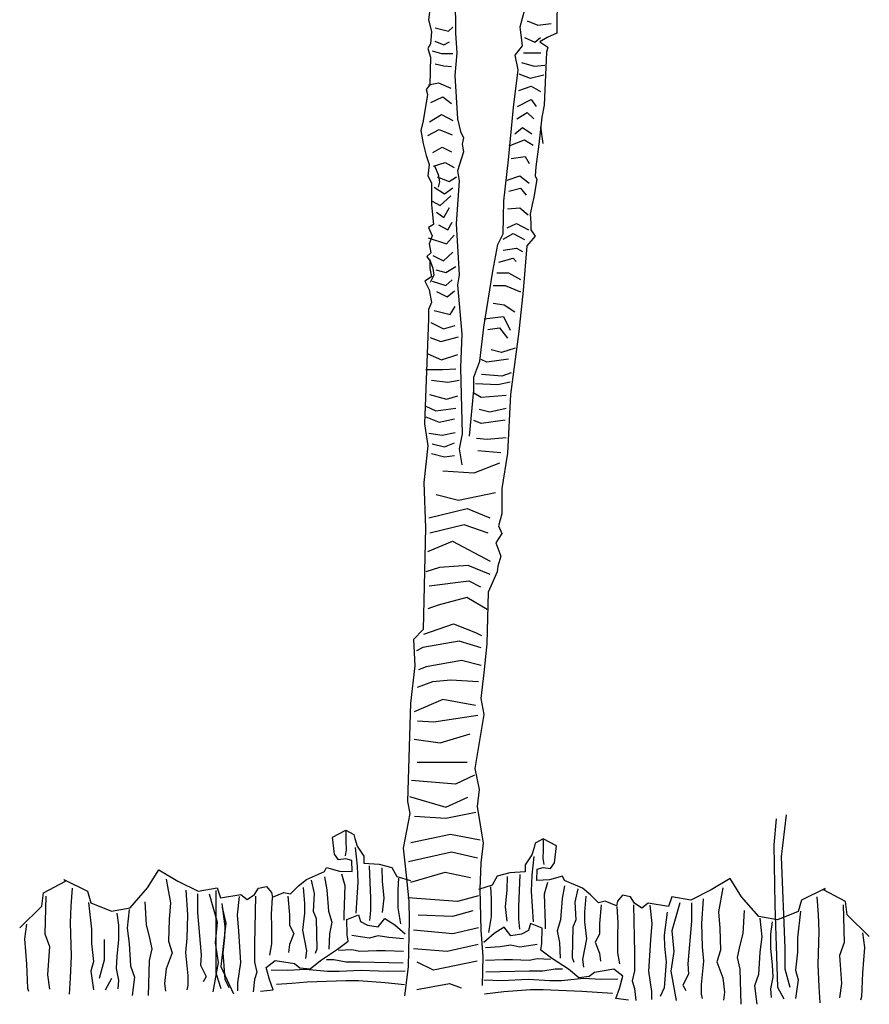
# Model space of a CAD drawing. Extents: x -3.56 to 3.91, y -0.04 to 8.95.
# Tile 1 of 3: x -1.94 to 1.93, y -0.04 to 4.45. Entities that reach past the tile are written whole.
import ezdxf

# ---------------------------------------------------------------- set-up
doc = ezdxf.new("R2010")
doc.units = 0
doc.header["$MEASUREMENT"] = 0
doc.layers.add('ARBOL', color=76, linetype='CONTINUOUS')

msp = doc.modelspace()

# ---------------------------------------------------------------- linework, layer by layer
at = {"layer": 'ARBOL'}
for p, q in [((0.0441, 4.556), (0.047, 4.3838)), ((0.3405, 4.4126), (0.3732, 4.5305)), ((0.5101, 4.5392), (0.5076, 4.4155)), ((-0.068, 4.5156), (-0.076, 4.4439)), ((-0.076, 4.4439), (-0.0626, 4.3922)), ((0.3724, 4.4404), (0.4215, 4.4207)), ((-0.0458, 4.4077), (0.0142, 4.3929)), ((0.0142, 4.3929), (0.034, 4.4106)), ((0.3514, 4.3263), (0.3405, 4.4126)), ((0.4215, 4.4207), (0.4819, 4.4281)), ((0.5076, 4.4155), (0.5076, 4.3838)), ((-0.0626, 4.3922), (-0.068, 4.3347)), ((0.047, 4.3838), (0.0524, 4.2946)), ((0.3606, 4.3648), (0.4072, 4.3428)), ((0.4072, 4.3428), (0.4328, 4.3648)), ((0.4635, 4.3638), (0.4307, 4.3438)), ((0.5076, 4.3838), (0.4635, 4.3638)), ((-0.068, 4.3347), (-0.079, 4.3147)), ((-0.079, 4.3147), (-0.068, 4.2746)), ((-0.0483, 4.348), (-0.0059, 4.3302)), ((-0.0059, 4.3302), (0.0197, 4.3451)), ((0.3186, 4.2833), (0.3514, 4.3263)), ((0.4307, 4.3438), (0.4664, 4.3208)), ((0.4664, 4.3208), (0.4609, 4.2979)), ((-0.068, 4.2746), (-0.0706, 4.148)), ((-0.0596, 4.3034), (-0.0172, 4.2914)), ((-0.0172, 4.2914), (0.034, 4.2914)), ((0.0524, 4.2946), (0.0441, 4.1913)), ((0.3321, 4.2174), (0.3186, 4.2833)), ((0.356, 4.2937), (0.4353, 4.2937)), ((0.4609, 4.2979), (0.45, 4.0565)), ((-0.0458, 4.2436), (-0.0059, 4.2346)), ((-0.0059, 4.2346), (0.0285, 4.2316)), ((0.3102, 4.0449), (0.3321, 4.2174)), ((0.3468, 4.2497), (0.4051, 4.2329)), ((0.4051, 4.2329), (0.4538, 4.2378)), ((0.0441, 4.1913), (0.055, 3.9932)), ((0.335, 4.1987), (0.3862, 4.179)), ((0.3862, 4.179), (0.4492, 4.1938)), ((-0.0706, 4.148), (-0.0874, 4.1279)), ((-0.0874, 4.1279), (-0.0815, 4.105)), ((-0.0769, 4.148), (-0.0315, 4.157)), ((-0.0315, 4.157), (0.0256, 4.1331)), ((0.335, 4.1231), (0.3913, 4.1425)), ((0.3913, 4.1425), (0.4328, 4.1179)), ((-0.0815, 4.105), (-0.1008, 3.9841)), ((-0.0655, 4.0675), (-0.0114, 4.0943)), ((-0.0114, 4.0943), (0.0285, 4.0643)), ((0.3283, 4.0497), (0.3913, 4.0814)), ((0.3913, 4.0814), (0.4143, 4.0497)), ((0.2884, 3.8064), (0.3102, 4.0449)), ((0.45, 4.0565), (0.4391, 4.0019)), ((-0.0714, 3.9806), (-0.0172, 4.0135)), ((-0.0172, 4.0135), (0.034, 3.9867)), ((0.055, 3.9932), (0.0688, 3.9357)), ((0.3258, 3.9935), (0.3724, 4.0229)), ((0.3724, 4.0229), (0.4026, 3.9935)), ((0.4391, 4.0019), (0.4253, 3.8785)), ((-0.1008, 3.9841), (-0.1117, 3.9412)), ((0.3165, 3.925), (0.3514, 3.9544)), ((0.3514, 3.9544), (0.3934, 3.925)), ((0.4339, 3.9573), (0.4449, 3.8814)), ((-0.1117, 3.9412), (-0.1008, 3.8808)), ((-0.0798, 3.9179), (-0.0286, 3.9451)), ((-0.0286, 3.9451), (0.0315, 3.9211)), ((0.0688, 3.9357), (0.0827, 3.9069)), ((0.0827, 3.9069), (0.0772, 3.8782)), ((-0.1008, 3.8808), (-0.0874, 3.8262)), ((-0.0571, 3.8404), (-0.0143, 3.8643)), ((-0.0143, 3.8643), (0.0285, 3.8433)), ((0.0772, 3.8782), (0.0827, 3.8436)), ((0.2909, 3.8714), (0.3606, 3.8982)), ((0.3606, 3.8982), (0.4005, 3.874)), ((0.4253, 3.8785), (0.4118, 3.7748)), ((-0.0874, 3.8262), (-0.0735, 3.7861)), ((0.0827, 3.8436), (0.055, 3.7573)), ((0.3002, 3.8129), (0.3631, 3.8226)), ((0.3631, 3.8226), (0.3816, 3.7909)), ((-0.0735, 3.7861), (-0.079, 3.7344)), ((-0.0542, 3.7777), (0, 3.7955)), ((-0.0493, 3.7794), (-0.032, 3.7403)), ((0, 3.7955), (0.0399, 3.7715)), ((0.2661, 3.6197), (0.2884, 3.8064)), ((0.4118, 3.7748), (0.4089, 3.7347)), ((-0.079, 3.7344), (-0.0626, 3.7027)), ((-0.037, 3.7299), (0.0172, 3.7089)), ((-0.032, 3.7403), (-0.0269, 3.7065)), ((0.0172, 3.7089), (0.0512, 3.7299)), ((0.055, 3.7573), (0.0634, 3.7115)), ((0.2817, 3.715), (0.34, 3.7347)), ((0.34, 3.7347), (0.3816, 3.7005)), ((0.4089, 3.7347), (0.4173, 3.7176)), ((-0.0626, 3.7027), (-0.0626, 3.6022)), ((-0.0513, 3.682), (-0.003, 3.6523)), ((-0.0269, 3.7065), (-0.032, 3.6829)), ((-0.003, 3.6523), (0.034, 3.6791)), ((0.0634, 3.7115), (0.0495, 3.5163)), ((0.2888, 3.664), (0.3421, 3.6785)), ((0.3421, 3.6785), (0.3677, 3.6468)), ((0.4173, 3.7176), (0.4034, 3.6371)), ((-0.0227, 3.5984), (0.0256, 3.6433)), ((0.4034, 3.6371), (0.395, 3.6029)), ((-0.0626, 3.6022), (-0.0542, 3.5131)), ((-0.0596, 3.6194), (-0.0227, 3.5984)), ((-0.0059, 3.5447), (0.0197, 3.5896)), ((0.2636, 3.4701), (0.2661, 3.6197)), ((0.2838, 3.5832), (0.34, 3.5883)), ((0.34, 3.5883), (0.377, 3.5564)), ((0.395, 3.6029), (0.3871, 3.5596)), ((-0.0399, 3.5686), (-0.0059, 3.5447)), ((0.3871, 3.5596), (0.3896, 3.5195)), ((-0.0542, 3.5131), (-0.076, 3.4989)), ((-0.076, 3.4989), (-0.0596, 3.4614)), ((-0.0315, 3.5118), (0.0113, 3.4879)), ((0.0113, 3.4879), (0.0315, 3.5237)), ((0.0495, 3.5163), (0.0638, 3.2833)), ((0.2817, 3.4979), (0.3237, 3.5173)), ((0.3237, 3.5173), (0.3795, 3.4882)), ((0.3896, 3.5195), (0.3896, 3.4879)), ((-0.0596, 3.4614), (-0.0735, 3.4242)), ((0.0054, 3.4252), (0.0399, 3.4643)), ((0.2389, 3.4213), (0.2636, 3.4701)), ((0.2632, 3.4465), (0.3094, 3.4711)), ((0.3094, 3.4711), (0.3606, 3.4442)), ((0.4089, 3.4591), (0.3707, 3.4161)), ((0.3896, 3.4879), (0.4089, 3.4591)), ((-0.0773, 3.4523), (0.0054, 3.4252)), ((-0.0735, 3.4242), (-0.0651, 3.3838)), ((0.217, 3.3008), (0.2389, 3.4213)), ((0.3707, 3.4161), (0.3543, 3.2123)), ((-0.0651, 3.3838), (-0.0844, 3.3667)), ((-0.0844, 3.3667), (-0.0706, 3.3467)), ((-0.0571, 3.3715), (-0.0088, 3.3476)), ((-0.0088, 3.3476), (0.034, 3.3864)), ((0.2632, 3.3955), (0.3237, 3.4052)), ((0.3237, 3.4052), (0.3514, 3.3903)), ((-0.0717, 3.3545), (-0.0568, 3.3131)), ((-0.0706, 3.3467), (-0.0706, 3.3496)), ((-0.0706, 3.3496), (-0.0706, 3.3121)), ((0.0025, 3.294), (0.0482, 3.3208)), ((0.2443, 3.3418), (0.3094, 3.3589)), ((0.3094, 3.3589), (0.3232, 3.3444)), ((-0.0626, 3.2746), (-0.0928, 3.2546)), ((-0.0706, 3.3121), (-0.0626, 3.2746)), ((-0.0521, 3.2817), (-0.0694, 3.2478)), ((-0.0568, 3.3131), (-0.0521, 3.2817)), ((-0.0429, 3.306), (0.0025, 3.294)), ((0.0638, 3.2833), (0.0554, 3.2375)), ((0.1759, 3.0449), (0.217, 3.3008)), ((0.2351, 3.293), (0.2884, 3.293)), ((0.2884, 3.293), (0.3421, 3.2614)), ((-0.0928, 3.2546), (-0.0735, 3.2145)), ((-0.0601, 3.2552), (0.0025, 3.2342)), ((0.0025, 3.2342), (0.031, 3.261)), ((0.0554, 3.2375), (0.0747, 3.0136)), ((0.2187, 3.2346), (0.272, 3.2346)), ((0.272, 3.2346), (0.3421, 3.2052)), ((-0.0735, 3.2145), (-0.0626, 3.157)), ((-0.0399, 3.2074), (0.0084, 3.1835)), ((0.0084, 3.1835), (0.0424, 3.2103)), ((0.3543, 3.2123), (0.335, 3.0255)), ((-0.0626, 3.157), (-0.076, 3.1253)), ((0.0226, 3.1027), (0.0453, 3.1386)), ((0.2187, 3.1541), (0.2674, 3.1467)), ((0.2674, 3.1467), (0.3165, 3.115)), ((-0.076, 3.1253), (-0.076, 3.0824)), ((-0.0513, 3.1208), (0.0226, 3.1027)), ((-0.076, 3.0824), (-0.0953, 2.6055)), ((-0.0655, 3.0669), (-0.0088, 3.0371)), ((-0.0088, 3.0371), (0.0453, 3.052)), ((0.1767, 3.083), (0.2653, 3.093)), ((0.2653, 3.093), (0.2955, 3.032)), ((0.0747, 3.0136), (0.0692, 2.8611)), ((0.1566, 2.8898), (0.1759, 3.0449)), ((0.1931, 3.0342), (0.2464, 3.0417)), ((0.2464, 3.0417), (0.2838, 2.9951)), ((0.335, 3.0255), (0.2968, 2.738)), ((-0.0685, 2.9984), (-0.0202, 2.9803)), ((-0.0202, 2.9803), (0.0596, 3.0013)), ((-0.0798, 2.9237), (-0.0172, 2.8966)), ((-0.0172, 2.8966), (0.0566, 2.9205)), ((0.2561, 2.9292), (0.2095, 2.9415)), ((0.3186, 2.9489), (0.2561, 2.9292)), ((0.1293, 2.8181), (0.1566, 2.8898)), ((0.1885, 2.8853), (0.1629, 2.8976)), ((0.2884, 2.9001), (0.1885, 2.8853)), ((-0.0886, 2.852), (-0.0118, 2.852)), ((-0.0118, 2.852), (0.0482, 2.8549)), ((0.0692, 2.8611), (0.0718, 2.7376)), ((0.2582, 2.822), (0.165, 2.8291)), ((0.3002, 2.8365), (0.2582, 2.822)), ((-0.063, 2.8042), (0.0113, 2.7951)), ((0.0113, 2.7951), (0.0625, 2.8042)), ((0.1293, 2.7577), (0.1293, 2.8181)), ((0.2397, 2.7829), (0.1373, 2.7877)), ((0.2955, 2.7951), (0.2397, 2.7829)), ((-0.0714, 2.7386), (0.0054, 2.7176)), ((0.0718, 2.7376), (0.0772, 2.5596)), ((0.11, 2.548), (0.1293, 2.7577)), ((0.1629, 2.7244), (0.1301, 2.7438)), ((0.2968, 2.738), (0.2829, 2.4711)), ((0.0054, 2.7176), (0.0566, 2.7325)), ((0.2766, 2.7341), (0.1629, 2.7244)), ((-0.0886, 2.6846), (-0.0429, 2.664)), ((-0.0429, 2.664), (0.0482, 2.6759)), ((0.2023, 2.6581), (0.1536, 2.6704)), ((0.2766, 2.6753), (0.2023, 2.6581)), ((-0.0953, 2.6055), (-0.079, 2.5047)), ((-0.0886, 2.6368), (-0.0286, 2.6129)), ((-0.0286, 2.6129), (0.0424, 2.6281)), ((0.1629, 2.6071), (0.1301, 2.6194)), ((0.272, 2.6216), (0.1629, 2.6071)), ((-0.0743, 2.5622), (-0.0143, 2.5535)), ((-0.0143, 2.5535), (0.0453, 2.5654)), ((0.0772, 2.5596), (0.0638, 2.4905)), ((-0.0601, 2.5144), (-0.003, 2.4995)), ((-0.003, 2.4995), (0.0424, 2.5176)), ((0.1906, 2.5338), (0.1419, 2.5386)), ((0.2766, 2.5412), (0.1906, 2.5338)), ((-0.079, 2.5047), (-0.0983, 2.3383)), ((-0.063, 2.4698), (-0.003, 2.4549)), ((0.0638, 2.4905), (0.0747, 2.4187)), ((0.2535, 2.4727), (0.1486, 2.4824)), ((0.2829, 2.4711), (0.2582, 2.3102)), ((-0.003, 2.4549), (0.0424, 2.4607)), ((0.2464, 2.4265), (0.1301, 2.38)), ((0.1301, 2.38), (-0.0118, 2.3896)), ((-0.0983, 2.3383), (-0.0899, 2.1315)), ((0.0604, 2.2578), (0.2279, 2.2921)), ((0.2582, 2.3102), (0.2582, 2.1951)), ((-0.042, 2.2824), (0.0604, 2.2578)), ((-0.0748, 2.1774), (0.0999, 2.2191)), ((0.0999, 2.2191), (0.2023, 2.1774)), ((0.2582, 2.1951), (0.2418, 2.1405)), ((-0.0899, 2.1315), (-0.1008, 1.6688)), ((0.086, 2.1457), (-0.0701, 2.1066)), ((0.1952, 2.1066), (0.086, 2.1457)), ((0.2418, 2.1405), (0.2582, 2.106)), ((-0.0794, 2.0236), (0.0323, 2.0701)), ((0.0323, 2.0701), (0.2044, 1.9796)), ((0.2582, 2.106), (0.2305, 2.063)), ((0.2305, 2.063), (0.2527, 2.0026)), ((0.2527, 2.0026), (0.2389, 1.9567)), ((-0.0261, 1.9506), (-0.0886, 1.9308)), ((0.1045, 1.9602), (-0.0261, 1.9506)), ((0.2044, 1.9186), (0.1045, 1.9602)), ((0.2363, 1.9308), (0.1952, 1.8388)), ((0.2389, 1.9567), (0.2363, 1.9308)), ((-0.0727, 1.8675), (0.1066, 1.8895)), ((0.1066, 1.8895), (0.1603, 1.8627)), ((0.1952, 1.8388), (0.1897, 1.6032)), ((0.0974, 1.8136), (-0.0328, 1.7796)), ((0.1906, 1.7599), (0.0974, 1.8136)), ((-0.0328, 1.7796), (-0.0794, 1.7625)), ((-0.1008, 1.6688), (-0.1445, 1.6229)), ((-0.0983, 1.6475), (0.0369, 1.694)), ((0.0369, 1.694), (0.1373, 1.6549)), ((-0.1445, 1.6229), (-0.139, 1.5024)), ((0.0625, 1.6158), (-0.1029, 1.5867)), ((0.1629, 1.5842), (0.0625, 1.6158)), ((0.1373, 1.6549), (0.165, 1.6404)), ((-0.1029, 1.5867), (-0.1306, 1.5719)), ((0.1897, 1.6032), (0.1759, 1.4711)), ((0.0743, 1.5279), (-0.0865, 1.4989)), ((0.1629, 1.5037), (0.0743, 1.5279)), ((-0.139, 1.5024), (-0.1583, 1.3328)), ((-0.0865, 1.4989), (-0.1214, 1.484)), ((0.0252, 1.4378), (-0.0584, 1.4304)), ((0.1511, 1.4304), (0.0252, 1.4378)), ((0.1759, 1.4711), (0.162, 1.3535)), ((-0.0584, 1.4304), (-0.1285, 1.4035)), ((-0.0118, 1.3499), (-0.1424, 1.2937)), ((0.1373, 1.3228), (-0.0118, 1.3499)), ((0.162, 1.3535), (0.1759, 1.2817)), ((-0.1583, 1.3328), (-0.1717, 0.8846)), ((-0.0517, 1.2472), (0.1486, 1.2788)), ((0.1759, 1.2817), (0.1347, 1.0346)), ((-0.126, 1.252), (-0.0517, 1.2472)), ((-0.1424, 1.169), (-0.0235, 1.1519)), ((-0.0235, 1.1519), (0.1137, 1.1935)), ((-0.1281, 1.064), (-0.0072, 1.064)), ((-0.0072, 1.064), (0.0999, 1.064)), ((0.1347, 1.0346), (0.154, 0.9399)), ((0.1326, 1.0055), (0.0466, 0.9638)), ((0.0466, 0.9638), (-0.1537, 0.9809)), ((-0.1629, 0.9079), (0.0021, 0.8588)), ((0.0021, 0.8588), (0.1024, 0.9053)), ((0.154, 0.9399), (0.1457, 0.8624)), ((-0.1717, 0.8846), (-0.1608, 0.83)), ((0.1457, 0.8624), (0.1729, 0.6956)), ((-0.1608, 0.83), (-0.1911, 0.672)), ((0.0021, 0.8077), (-0.1398, 0.8174)), ((0.1398, 0.8346), (0.0021, 0.8077)), ((1.5525, 0.8239), (1.5299, 0.6336)), ((1.5072, 0.8061), (1.4958, 0.6872)), ((-0.5135, 0.7234), (-0.4535, 0.7548)), ((-0.5043, 0.6459), (-0.5135, 0.7234)), ((-0.4535, 0.7548), (-0.4165, 0.7354)), ((-0.4535, 0.7499), (-0.4535, 0.704)), ((-0.4165, 0.7354), (-0.4119, 0.716)), ((-0.1562, 0.6979), (0.0231, 0.737)), ((0.0231, 0.737), (0.1582, 0.7099)), ((-0.4535, 0.704), (-0.4514, 0.6653)), ((-0.4119, 0.716), (-0.4006, 0.6821)), ((-0.4098, 0.675), (-0.4006, 0.59)), ((-0.4006, 0.6821), (-0.3703, 0.6362)), ((0.1729, 0.6956), (0.162, 0.6065)), ((0.4047, 0.6762), (0.3934, 0.6423)), ((0.4093, 0.6956), (0.4047, 0.6762)), ((0.4463, 0.715), (0.4093, 0.6956)), ((0.5063, 0.6837), (0.4463, 0.715)), ((0.4463, 0.7102), (0.4463, 0.6643)), ((0.4971, 0.6061), (0.5063, 0.6837)), ((1.4958, 0.6872), (1.5013, 0.4139)), ((-0.4858, 0.6191), (-0.5043, 0.6459)), ((-0.4514, 0.6653), (-0.456, 0.6384)), ((-0.3703, 0.6362), (-0.3703, 0.6045)), ((-0.1911, 0.672), (-0.1801, 0.5628)), ((0.0277, 0.654), (-0.1675, 0.61)), ((0.1465, 0.6271), (0.0277, 0.654)), ((0.3934, 0.6423), (0.3631, 0.5964)), ((0.4026, 0.6352), (0.3934, 0.5502)), ((0.4463, 0.6643), (0.4442, 0.6255)), ((1.5299, 0.6336), (1.5466, 0.2174)), ((-0.5504, 0.5657), (-0.5412, 0.5851)), ((-0.5412, 0.5851), (-0.4812, 0.5683)), ((-0.4535, 0.6239), (-0.4858, 0.6191)), ((-0.4257, 0.6168), (-0.4535, 0.6239)), ((-0.4236, 0.5657), (-0.4257, 0.6168)), ((-0.4006, 0.59), (-0.398, 0.5173)), ((-0.3703, 0.6045), (-0.3011, 0.5997)), ((-0.3472, 0.5926), (-0.3405, 0.4446)), ((-0.3011, 0.5997), (-0.2435, 0.5851)), ((-0.2435, 0.5851), (-0.22, 0.5441)), ((0.162, 0.6065), (0.1566, 0.4859)), ((0.3631, 0.5964), (0.3631, 0.5648)), ((0.4185, 0.5771), (0.4463, 0.5842)), ((0.4442, 0.6255), (0.4488, 0.5987)), ((0.4463, 0.5842), (0.4786, 0.5793)), ((0.4786, 0.5793), (0.4971, 0.6061)), ((-1.3553, 0.4914), (-1.3049, 0.5745)), ((-1.3049, 0.5745), (-1.2184, 0.5218)), ((-0.6315, 0.5296), (-0.5504, 0.5657)), ((-0.5504, 0.5415), (-0.5391, 0.4834)), ((-0.4812, 0.5683), (-0.4236, 0.5657)), ((-0.4719, 0.5561), (-0.4581, 0.5027)), ((-0.2897, 0.5829), (-0.2872, 0.5221)), ((-0.22, 0.5441), (-0.1579, 0.5247)), ((-0.1801, 0.5628), (-0.1663, 0.4307)), ((-0.1562, 0.517), (0, 0.5635)), ((0, 0.5635), (0.1142, 0.5389)), ((0.2363, 0.5454), (0.2128, 0.5044)), ((0.2939, 0.5599), (0.2363, 0.5454)), ((0.2825, 0.5431), (0.28, 0.4824)), ((0.3631, 0.5648), (0.2939, 0.5599)), ((0.34, 0.5528), (0.3333, 0.4048)), ((0.3934, 0.5502), (0.3908, 0.4775)), ((0.4164, 0.526), (0.4185, 0.5771)), ((0.534, 0.5454), (0.474, 0.5286)), ((0.5432, 0.526), (0.534, 0.5454)), ((-1.8301, 0.4688), (-1.7293, 0.5218)), ((-1.7365, 0.5292), (-1.6286, 0.4762)), ((-1.7293, 0.5218), (-1.7365, 0.5292)), ((-1.2717, 0.5318), (-1.2507, 0.4229)), ((-1.2184, 0.5218), (-1.1248, 0.4762)), ((-0.851, 0.4908), (-0.8141, 0.4979)), ((-0.8141, 0.4979), (-0.791, 0.4714)), ((-0.7054, 0.464), (-0.6684, 0.5005)), ((-0.6684, 0.5005), (-0.6315, 0.5296)), ((-0.6109, 0.527), (-0.597, 0.4666)), ((-0.4581, 0.5027), (-0.4627, 0.3696)), ((-0.398, 0.5173), (-0.4073, 0.3767)), ((-0.2872, 0.5221), (-0.2805, 0.4446)), ((-0.2133, 0.5367), (-0.2154, 0.4834)), ((0.2128, 0.5044), (0.1507, 0.485)), ((0.2061, 0.4969), (0.2082, 0.4436)), ((0.474, 0.5286), (0.4164, 0.526)), ((0.4647, 0.5163), (0.4509, 0.463)), ((0.5432, 0.5018), (0.5319, 0.4436)), ((0.6243, 0.4898), (0.5432, 0.526)), ((1.2977, 0.5347), (1.2112, 0.4821)), ((1.3481, 0.4517), (1.2977, 0.5347)), ((-1.8372, 0.4084), (-1.8301, 0.4688)), ((-1.8192, 0.4543), (-1.8238, 0.2824)), ((-1.6991, 0.4908), (-1.7058, 0.4107)), ((-1.6286, 0.4762), (-1.6143, 0.4236)), ((-1.4342, 0.401), (-1.3553, 0.4914)), ((-1.1815, 0.4811), (-1.1743, 0.3696)), ((-1.1281, 0.464), (-1.1281, 0.3793)), ((-1.1248, 0.4762), (-1.0387, 0.4914)), ((-1.0752, 0.464), (-1.0383, 0.3357)), ((-1.0442, 0.4792), (-1.0442, 0.1047)), ((-1.0387, 0.4914), (-1.024, 0.4462)), ((-1.024, 0.4462), (-0.9304, 0.4614)), ((-0.9388, 0.452), (-0.948, 0.3696)), ((-0.9304, 0.4614), (-0.9018, 0.4388)), ((-0.9018, 0.4388), (-0.8695, 0.4617)), ((-0.8695, 0.4617), (-0.851, 0.4908)), ((-0.8649, 0.4543), (-0.8695, 0.2362)), ((-0.791, 0.4714), (-0.7864, 0.4494)), ((-0.7864, 0.4494), (-0.7356, 0.4714)), ((-0.7356, 0.4714), (-0.7054, 0.464)), ((-0.7171, 0.4543), (-0.71, 0.3696)), ((-0.6478, 0.4931), (-0.6407, 0.4204)), ((-0.597, 0.4666), (-0.6017, 0.3864)), ((-0.5391, 0.4834), (-0.532, 0.3864)), ((-0.2154, 0.4834), (-0.2154, 0.401)), ((0.1511, 0.4562), (0.0558, 0.4291)), ((0.1566, 0.4859), (0.162, 0.2992)), ((0.28, 0.4824), (0.2733, 0.4048)), ((0.3908, 0.4775), (0.4001, 0.337)), ((0.4509, 0.463), (0.4555, 0.3299)), ((0.6037, 0.4872), (0.5898, 0.4268)), ((0.6612, 0.4607), (0.6243, 0.4898)), ((0.6406, 0.4533), (0.6335, 0.3806)), ((0.6982, 0.4242), (0.6612, 0.4607)), ((0.8069, 0.4582), (0.7838, 0.4317)), ((0.8438, 0.451), (0.8069, 0.4582)), ((0.8623, 0.422), (0.8438, 0.451)), ((1.0315, 0.4517), (1.0168, 0.4065)), ((1.1176, 0.4365), (1.0315, 0.4517)), ((1.2112, 0.4821), (1.1176, 0.4365)), ((1.2645, 0.4921), (1.2435, 0.3832)), ((1.427, 0.3612), (1.3481, 0.4517)), ((1.7293, 0.4895), (1.6214, 0.4365)), ((1.6919, 0.451), (1.6986, 0.3709)), ((1.7221, 0.4821), (1.7293, 0.4895)), ((1.8229, 0.4291), (1.7221, 0.4821)), ((-1.938, 0.3105), (-1.8372, 0.4084)), ((-1.7058, 0.4107), (-1.7084, 0.3331)), ((-1.6252, 0.4252), (-1.6114, 0.304)), ((-1.6143, 0.4236), (-1.5207, 0.3858)), ((-1.3687, 0.4278), (-1.3616, 0.3234)), ((-1.2507, 0.4229), (-1.2579, 0.3477)), ((-1.0173, 0.4204), (-1.0034, 0.3163)), ((-0.7885, 0.4472), (-0.7931, 0.3719)), ((-0.6407, 0.4204), (-0.6407, 0.3767)), ((-0.3405, 0.4446), (-0.3405, 0.389)), ((-0.2805, 0.4446), (-0.2872, 0.3793)), ((0.0558, 0.4291), (-0.1701, 0.4462)), ((-0.1663, 0.4307), (-0.1638, 0.3444)), ((0.2082, 0.4436), (0.2082, 0.3612)), ((0.2733, 0.4048), (0.28, 0.3396)), ((0.3333, 0.4048), (0.3333, 0.3493)), ((0.5319, 0.4436), (0.5248, 0.3467)), ((0.5898, 0.4268), (0.5945, 0.3467)), ((0.7284, 0.4317), (0.6982, 0.4242)), ((0.7099, 0.4145), (0.7028, 0.3299)), ((0.7792, 0.4097), (0.7284, 0.4317)), ((0.7838, 0.4317), (0.7792, 0.4097)), ((0.7813, 0.4074), (0.7859, 0.3321)), ((0.8577, 0.4145), (0.8623, 0.1964)), ((0.8946, 0.399), (0.8623, 0.422)), ((0.9232, 0.4216), (0.8946, 0.399)), ((1.0168, 0.4065), (0.9232, 0.4216)), ((0.9316, 0.4123), (0.9408, 0.3299)), ((1.068, 0.4242), (1.0311, 0.296)), ((1.1209, 0.4242), (1.1209, 0.3396)), ((1.1743, 0.4414), (1.1671, 0.3299)), ((1.5013, 0.4139), (1.5126, 0.0391)), ((1.6214, 0.4365), (1.6071, 0.3838)), ((1.812, 0.4145), (1.8166, 0.2426)), ((1.83, 0.3687), (1.8229, 0.4291)), ((-1.5207, 0.3858), (-1.4342, 0.401)), ((-1.4955, 0.3767), (-1.4888, 0.3212)), ((-1.4401, 0.3939), (-1.4493, 0.3089)), ((-1.1743, 0.3696), (-1.1768, 0.263)), ((-1.1281, 0.3793), (-1.1122, 0.1855)), ((-1.0156, 0.4019), (-0.9988, 0.3305)), ((-0.948, 0.3696), (-0.9413, 0.2943)), ((-0.7931, 0.3719), (-0.791, 0.3137)), ((-0.71, 0.3696), (-0.71, 0.3212)), ((-0.6407, 0.3767), (-0.6499, 0.2992)), ((-0.6017, 0.3864), (-0.5878, 0.3525)), ((-0.532, 0.3864), (-0.516, 0.3357)), ((-0.4627, 0.3696), (-0.4627, 0.3454)), ((-0.4488, 0.3477), (-0.3959, 0.3696)), ((-0.3959, 0.3696), (-0.3867, 0.338)), ((-0.3405, 0.389), (-0.3451, 0.3428)), ((-0.2154, 0.401), (-0.2041, 0.3283)), ((0.0327, 0.3609), (-0.1235, 0.368)), ((0.1255, 0.3877), (0.0327, 0.3609)), ((0.2082, 0.3612), (0.1969, 0.2885)), ((0.6335, 0.3806), (0.6335, 0.337)), ((1.0101, 0.3806), (0.9962, 0.2766)), ((1.2435, 0.3832), (1.2507, 0.3079)), ((1.3615, 0.388), (1.3544, 0.2837)), ((1.5135, 0.346), (1.427, 0.3612)), ((1.6071, 0.3838), (1.5135, 0.346)), ((1.618, 0.3855), (1.6042, 0.2643)), ((1.6986, 0.3709), (1.7011, 0.2934)), ((1.9308, 0.2708), (1.83, 0.3687)), ((-1.9069, 0.326), (-1.9162, 0.2604)), ((-1.7084, 0.3331), (-1.7037, 0.1829)), ((-1.4888, 0.3212), (-1.4888, 0.2556)), ((-1.3616, 0.3234), (-1.3477, 0.2701)), ((-1.2579, 0.3477), (-1.26, 0.2485)), ((-1.0383, 0.3357), (-1.0475, 0.241)), ((-0.9988, 0.3305), (-1.0215, 0.1344)), ((-1.0034, 0.3163), (-1.006, 0.2653)), ((-0.71, 0.3212), (-0.6894, 0.2847)), ((-0.5878, 0.3525), (-0.5853, 0.2145)), ((-0.516, 0.3357), (-0.5273, 0.2824)), ((-0.4467, 0.2775), (-0.4488, 0.3477)), ((-0.3867, 0.338), (-0.3544, 0.3212)), ((-0.3544, 0.3212), (-0.3057, 0.3137)), ((-0.3057, 0.3137), (-0.2759, 0.3525)), ((-0.2759, 0.3525), (-0.2293, 0.3234)), ((-0.2293, 0.3234), (-0.1831, 0.2824)), ((-0.1638, 0.3444), (-0.1692, 0.1321)), ((0.3333, 0.3493), (0.3379, 0.3031)), ((0.3887, 0.3299), (0.3795, 0.2982)), ((0.4416, 0.3079), (0.3887, 0.3299)), ((0.4555, 0.3299), (0.4555, 0.3057)), ((0.5248, 0.3467), (0.5088, 0.296)), ((0.5945, 0.3467), (0.5806, 0.3128)), ((0.6335, 0.337), (0.6427, 0.2594)), ((0.7028, 0.3299), (0.7028, 0.2814)), ((0.7859, 0.3321), (0.7838, 0.274)), ((0.9408, 0.3299), (0.9341, 0.2546)), ((1.1209, 0.3396), (1.105, 0.1457)), ((1.1671, 0.3299), (1.1696, 0.2233)), ((1.4329, 0.3541), (1.4421, 0.2691)), ((1.4883, 0.337), (1.4816, 0.2814)), ((-1.8238, 0.2824), (-1.8028, 0.2242)), ((-1.6114, 0.304), (-1.6114, 0.2388)), ((-1.4493, 0.3089), (-1.4401, 0.2388)), ((-1.3477, 0.2701), (-1.3364, 0.2145)), ((-0.9413, 0.2943), (-0.9321, 0.1515)), ((-0.791, 0.3137), (-0.791, 0.2362)), ((-0.6894, 0.2847), (-0.71, 0.2339)), ((-0.6499, 0.2992), (-0.6315, 0.2048)), ((-0.5273, 0.2824), (-0.5299, 0.212)), ((-0.4421, 0.2485), (-0.4467, 0.2775)), ((-0.3472, 0.263), (-0.4257, 0.275)), ((-0.3057, 0.2727), (-0.3472, 0.263)), ((-0.2574, 0.2653), (-0.3057, 0.2727)), ((0.0348, 0.2827), (-0.1445, 0.2998)), ((0.1511, 0.3095), (0.0348, 0.2827)), ((0.162, 0.2992), (0.1704, 0.1787)), ((0.2221, 0.2837), (0.1759, 0.2426)), ((0.2687, 0.3128), (0.2221, 0.2837)), ((0.2985, 0.274), (0.2687, 0.3128)), ((0.3472, 0.2814), (0.2985, 0.274)), ((0.3795, 0.2982), (0.3472, 0.2814)), ((0.4395, 0.2378), (0.4416, 0.3079)), ((0.5088, 0.296), (0.5201, 0.2426)), ((0.5806, 0.3128), (0.5781, 0.1748)), ((0.7028, 0.2814), (0.6822, 0.2449)), ((0.7838, 0.274), (0.7838, 0.1964)), ((0.9962, 0.2766), (0.9988, 0.2255)), ((1.0311, 0.296), (1.0403, 0.2013)), ((1.2507, 0.3079), (1.2528, 0.2087)), ((1.3544, 0.2837), (1.3405, 0.2304)), ((1.4421, 0.2691), (1.4329, 0.199)), ((1.4816, 0.2814), (1.4816, 0.2158)), ((1.7011, 0.2934), (1.6965, 0.1431)), ((1.8997, 0.2863), (1.909, 0.2207)), ((-1.9162, 0.2604), (-1.9069, 0.1441)), ((-1.8028, 0.2242), (-1.8121, 0.0956)), ((-1.6114, 0.2388), (-1.6021, 0.1564)), ((-1.5539, 0.2572), (-1.5539, 0.1622)), ((-1.4888, 0.2556), (-1.4955, 0.1806)), ((-1.4401, 0.2388), (-1.4334, 0.137)), ((-1.26, 0.2485), (-1.244, 0.1952)), ((-1.1768, 0.263), (-1.1836, 0.1974)), ((-1.0475, 0.241), (-1.0337, 0.1515)), ((-1.006, 0.2653), (-1.0127, 0.1952)), ((-0.8695, 0.2362), (-0.8695, 0.1538)), ((-0.791, 0.2362), (-0.8002, 0.1855)), ((-0.71, 0.2339), (-0.7146, 0.1974)), ((-0.4904, 0.212), (-0.4421, 0.2485)), ((-0.1902, 0.2604), (-0.2574, 0.2653)), ((0.149, 0.2339), (0.0092, 0.2023)), ((0.183, 0.2207), (0.2502, 0.2255)), ((0.2502, 0.2255), (0.2985, 0.233)), ((0.2985, 0.233), (0.34, 0.2233)), ((0.34, 0.2233), (0.4185, 0.2352)), ((0.4349, 0.2087), (0.4395, 0.2378)), ((0.5201, 0.2426), (0.5227, 0.1722)), ((0.6427, 0.2594), (0.6243, 0.1651)), ((0.6822, 0.2449), (0.7028, 0.1942)), ((0.9341, 0.2546), (0.9249, 0.1118)), ((0.9988, 0.2255), (1.0055, 0.1554)), ((1.3405, 0.2304), (1.3292, 0.1748)), ((1.6042, 0.2643), (1.6042, 0.199)), ((1.8166, 0.2426), (1.7956, 0.1845)), ((-1.7037, 0.1829), (-1.7084, 0.0811)), ((-1.4955, 0.1806), (-1.498, 0.1247)), ((-1.3364, 0.2145), (-1.3477, 0.1612)), ((-1.244, 0.1952), (-1.2717, 0.1225)), ((-1.1836, 0.1974), (-1.1722, 0.0908)), ((-1.1122, 0.1855), (-1.1143, 0.1393)), ((-1.0127, 0.1952), (-1.0034, 0.0763)), ((-0.6315, 0.2048), (-0.6361, 0.1709)), ((-0.5853, 0.2145), (-0.5924, 0.1926)), ((-0.5689, 0.1612), (-0.4904, 0.212)), ((-0.4257, 0.2097), (-0.4858, 0.2071)), ((-0.3888, 0.2023), (-0.4257, 0.2097)), ((-0.3128, 0.2048), (-0.3888, 0.2023)), ((-0.2733, 0.2048), (-0.3128, 0.2048)), ((-0.1902, 0.2023), (-0.2733, 0.2048)), ((0.0092, 0.2023), (-0.1445, 0.2142)), ((0.4832, 0.1722), (0.4349, 0.2087)), ((0.7028, 0.1942), (0.7074, 0.1577)), ((0.7838, 0.1964), (0.793, 0.1457)), ((0.8623, 0.1964), (0.8623, 0.1141)), ((1.0403, 0.2013), (1.0265, 0.1118)), ((1.1696, 0.2233), (1.1764, 0.1577)), ((1.2528, 0.2087), (1.2368, 0.1554)), ((1.4329, 0.199), (1.4262, 0.0973)), ((1.4816, 0.2158), (1.4883, 0.1409)), ((1.5466, 0.2174), (1.5466, 0.1225)), ((1.6042, 0.199), (1.5949, 0.1166)), ((1.7956, 0.1845), (1.8048, 0.0559)), ((1.909, 0.2207), (1.8997, 0.1044)), ((-1.9069, 0.1441), (-1.9023, 0.0352)), ((-1.6021, 0.1564), (-1.6135, 0.1128)), ((-1.5539, 0.1622), (-1.5765, 0.0788)), ((-1.4334, 0.137), (-1.4149, 0.0859)), ((-1.3477, 0.1612), (-1.3523, 0.0013)), ((-1.1143, 0.1393), (-1.0891, 0.0885)), ((-1.0337, 0.1515), (-1.0589, 0.0181)), ((-0.9321, 0.1515), (-0.9459, 0.0594)), ((-0.8695, 0.1538), (-0.8578, 0.1079)), ((-0.8162, 0.1296), (-0.7746, 0.1612)), ((-0.7746, 0.1612), (-0.6869, 0.1467)), ((-0.6869, 0.1467), (-0.6617, 0.1273)), ((-0.6155, 0.1225), (-0.5689, 0.1612)), ((-0.5068, 0.1635), (-0.5412, 0.1635)), ((-0.4514, 0.1538), (-0.5068, 0.1635)), ((-0.3888, 0.1538), (-0.4514, 0.1538)), ((-0.1923, 0.1489), (-0.3888, 0.1538)), ((-0.0538, 0.1166), (-0.1281, 0.1531)), ((0.1444, 0.1583), (-0.0538, 0.1166)), ((0.1704, 0.1787), (0.1675, 0.0465)), ((0.183, 0.1625), (0.2661, 0.1651)), ((0.2661, 0.1651), (0.3056, 0.1651)), ((0.3056, 0.1651), (0.3816, 0.1625)), ((0.3816, 0.1625), (0.4185, 0.1699)), ((0.4185, 0.1699), (0.4786, 0.1674)), ((0.5617, 0.1215), (0.4832, 0.1722)), ((0.5781, 0.1748), (0.5852, 0.1528)), ((0.6243, 0.1651), (0.6289, 0.1312)), ((1.0055, 0.1554), (0.9962, 0.0365)), ((1.105, 0.1457), (1.1071, 0.0995)), ((1.1764, 0.1577), (1.165, 0.051)), ((1.2368, 0.1554), (1.2645, 0.0827)), ((1.3292, 0.1748), (1.3405, 0.1215)), ((1.4883, 0.1409), (1.4908, 0.085)), ((1.6965, 0.1431), (1.7011, 0.0414)), ((-1.8121, 0.0956), (-1.8028, 0.0304)), ((-1.6135, 0.1128), (-1.6068, 0.0594)), ((-1.498, 0.1247), (-1.4888, 0.0714)), ((-1.2717, 0.1225), (-1.2784, 0.0569)), ((-1.1722, 0.0908), (-1.1722, 0.0472)), ((-1.0442, 0.1047), (-1.0215, 0.0333)), ((-1.0215, 0.1344), (-0.9644, 0.0094)), ((-0.8578, 0.1079), (-0.8695, 0.074)), ((-0.8002, 0.074), (-0.8162, 0.1296)), ((-0.7171, 0.115), (-0.7931, 0.1176)), ((-0.6361, 0.1199), (-0.7171, 0.115)), ((-0.6617, 0.1273), (-0.6155, 0.1225)), ((-0.5366, 0.1102), (-0.6361, 0.1199)), ((-0.4837, 0.1102), (-0.5366, 0.1102)), ((-0.3842, 0.115), (-0.4837, 0.1102)), ((-0.2641, 0.1102), (-0.3842, 0.115)), ((-0.1831, 0.1128), (-0.2641, 0.1102)), ((-0.1692, 0.1321), (-0.1856, 0)), ((0.1851, 0.1092), (0.3816, 0.1141)), ((0.3816, 0.1141), (0.4442, 0.1141)), ((0.4442, 0.1141), (0.4996, 0.1237)), ((0.4996, 0.1237), (0.534, 0.1237)), ((0.6083, 0.0827), (0.5617, 0.1215)), ((0.6797, 0.1069), (0.6545, 0.0876)), ((0.7674, 0.1215), (0.6797, 0.1069)), ((0.809, 0.0898), (0.7674, 0.1215)), ((0.793, 0.0342), (0.809, 0.0898)), ((0.8623, 0.1141), (0.8506, 0.0682)), ((0.9249, 0.1118), (0.9387, 0.0197)), ((1.0265, 0.1118), (1.0517, -0.0216)), ((1.1071, 0.0995), (1.0819, 0.0488)), ((1.3405, 0.1215), (1.3451, -0.0384)), ((1.4262, 0.0973), (1.4077, 0.0462)), ((1.5466, 0.1225), (1.5693, 0.0391)), ((1.5949, 0.1166), (1.6063, 0.073)), ((1.8997, 0.1044), (1.8951, -0.0045)), ((-1.7084, 0.0811), (-1.713, 0.0084)), ((-1.6068, 0.0594), (-1.6021, 0.0278)), ((-1.5198, 0.0788), (-1.5484, 0.0255)), ((-1.4888, 0.0714), (-1.4909, 0.0326)), ((-1.4149, 0.0859), (-1.4262, 0.0013)), ((-1.2784, 0.0569), (-1.2738, 0.0207)), ((-1.1722, 0.0472), (-1.1768, 0.0278)), ((-1.0891, 0.0885), (-1.1029, 0.0643)), ((-1.0034, 0.0763), (-0.985, 0.0375)), ((-0.9459, 0.0594), (-0.9459, 0.0229)), ((-0.8695, 0.074), (-0.8741, 0.0181)), ((-0.7839, 0.0278), (-0.8002, 0.074)), ((-0.6986, 0.0569), (-0.7679, 0.052)), ((-0.6294, 0.0617), (-0.6986, 0.0569)), ((-0.4535, 0.0691), (-0.6294, 0.0617)), ((-0.3959, 0.0691), (-0.4535, 0.0691)), ((-0.2733, 0.0594), (-0.3959, 0.0691)), ((-0.1856, 0.0498), (-0.2733, 0.0594)), ((-0.1302, 0.0286), (0.0188, 0.0556)), ((0.0188, 0.0556), (0.0723, 0.0361)), ((0.1759, 0.073), (0.2569, 0.0704)), ((0.2569, 0.0704), (0.377, 0.0753)), ((0.377, 0.0753), (0.4765, 0.0704)), ((0.4765, 0.0704), (0.5294, 0.0704)), ((0.5294, 0.0704), (0.6289, 0.0801)), ((0.6545, 0.0876), (0.6083, 0.0827)), ((0.6289, 0.0801), (0.7099, 0.0753)), ((0.7099, 0.0753), (0.7859, 0.0779)), ((0.8506, 0.0682), (0.8623, 0.0342)), ((1.0819, 0.0488), (1.0957, 0.0246)), ((1.165, 0.051), (1.165, 0.0074)), ((1.2645, 0.0827), (1.2712, 0.0171)), ((1.4077, 0.0462), (1.419, -0.0384)), ((1.4908, 0.085), (1.4816, 0.0317)), ((1.6063, 0.073), (1.5995, 0.0197)), ((1.8048, 0.0559), (1.7956, -0.0094)), ((-1.9023, 0.0352), (-1.8977, 0.0207)), ((-0.8418, 0.0207), (-0.7839, 0.0278)), ((0.1784, 0.01), (0.2661, 0.0197)), ((0.2661, 0.0197), (0.3887, 0.0294)), ((0.3887, 0.0294), (0.4463, 0.0294)), ((0.4463, 0.0294), (0.6222, 0.022)), ((0.6222, 0.022), (0.6914, 0.0171)), ((0.6914, 0.0171), (0.7607, 0.0123)), ((0.7767, -0.012), (0.793, 0.0342)), ((0.8623, 0.0342), (0.8669, -0.0216)), ((0.9387, 0.0197), (0.9387, -0.0168)), ((0.9962, 0.0365), (0.9778, -0.0023)), ((1.165, 0.0074), (1.1696, -0.012)), ((1.2712, 0.0171), (1.2666, -0.0191)), ((1.4816, 0.0317), (1.4837, -0.0071)), ((1.5126, 0.0391), (1.5412, -0.0142)), ((1.5995, 0.0197), (1.5949, -0.012)), ((1.7011, 0.0414), (1.7058, -0.0313)), ((0.8346, -0.0191), (0.7767, -0.012)), ((1.8951, -0.0045), (1.8905, -0.0191))]:
    msp.add_line(p, q, dxfattribs=at)

doc.saveas('drawing.dxf')
